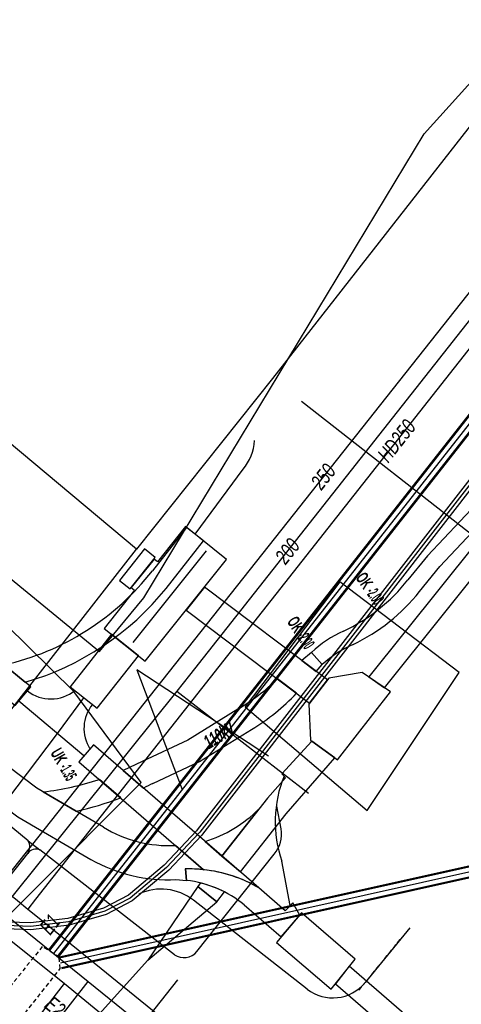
# Model space of a CAD drawing. Header units: metres. Extents: x 2695563 to 2696938, y 1260544 to 1262032.
# Tile 75 of 256: x 2696105 to 2696121, y 1260894 to 1260930. Entities that reach past the tile are written whole.
import ezdxf

# ---------------------------------------------------------------- set-up
doc = ezdxf.new("R2010")
doc.units = ezdxf.units.M
doc.linetypes.add('AUSGEZOGEN', pattern=[0])
doc.linetypes.add('STRICHLINIE2_S3', pattern=[0.25, 0.15, -0.1])
for name, color, linetype in [('AW_LK_Ein-Auslauftext', 24, 'AUSGEZOGEN'), ('AW_LK_Haltung', 24, 'AUSGEZOGEN'), ('AW_LK_Schacht Detailpolygon', 24, 'AUSGEZOGEN'), ('EW_Hoehenpunkt_Text', 7, 'AUSGEZOGEN'), ('EW_LK_Bauwerk_FL_Linie_Punkt', 1, 'AUSGEZOGEN'), ('EW_LK_Trasseabs', 1, 'AUSGEZOGEN'), ('EW_LK_Trasseabs_Text', 1, 'AUSGEZOGEN'), ('EW_LK_Trasserand', 1, 'AUSGEZOGEN'), ('FM_LK_SW_TRASSEKANTE', 94, 'AUSGEZOGEN'), ('GA_LK_Leitung', 32, 'AUSGEZOGEN'), ('GA_LK_Leitung_Text', 32, 'AUSGEZOGEN'), ('LKSwisscomProjekterimeterAktiv', 7, 'AUSGEZOGEN'), ('TV_LK_LEITUNG', 92, 'AUSGEZOGEN'), ('WA_LK_Leitung', 171, 'AUSGEZOGEN'), ('WA_LK_Leitung_Text', 171, 'AUSGEZOGEN')]:
    doc.layers.add(name, color=color, linetype=linetype)
doc.styles.add('ARIAL', font='arial.ttf')
doc.styles.add('ARIALNARROW', font='ARIALN.TTF')
pattern_1 = [(0, (2703955, 1269100), (4050, 4050), [4050, -4050]), (90, (2703955, 1269100), (-4050, 4050), [4050, -4050])]
pattern_2 = [(0, (2708005, 1273150), (6075, 6075), [6075, -6075]), (90, (2708005, 1273150), (-6075, 6075), [6075, -6075])]

# ---------------------------------------------------------------- blocks, each defined once
blk = doc.blocks.new('COMPLEXOBJECT_1643')
at = {"layer": 'EW_LK_Trasserand', "color": 1, "linetype": 'AUSGEZOGEN', "transparency": 33554687}
for p, q in [((6114.016, 10905.149), (6113.315, 10905.677)), ((6107.64, 10902.306), (6108.388, 10901.657))]:
    blk.add_line(p, q, dxfattribs=at)
for points in [[(6111.854, 10904.56), (6110.012, 10903.426), (6108.338, 10902.636), (6107.64, 10902.306)], [(6108.736, 10901.83), (6110.442, 10902.634), (6112.366, 10903.818)]]:
    blk.add_lwpolyline(points, dxfattribs=at)
for centre, radius, start, end in [((6107.801, 10911.375), 7.929, 300.7397, 314.0594), ((6108.514, 10910.281), 7.523, 300.7928, 316.9911), ((6110.909, 10897.022), 5.276, 114.3226, 118.5437)]:
    blk.add_arc(centre, radius, start, end, dxfattribs=at)
blk = doc.blocks.new('COMPLEXOBJECT_1644')
at = {"layer": 'EW_LK_Trasserand', "color": 1, "linetype": 'AUSGEZOGEN', "transparency": 33554687}
for p, q in [((6107.547, 10901.298), (6106.765, 10901.975)), ((6104.699, 10901.517), (6105.908, 10900.809))]:
    blk.add_line(p, q, dxfattribs=at)
for centre, radius, start, end in [((6103.425, 10912.152), 10.711, 276.8303, 288.1686), ((6103.43, 10912.107), 11.567, 282.3727, 290.8525)]:
    blk.add_arc(centre, radius, start, end, dxfattribs=at)
blk = doc.blocks.new('COMPLEXOBJECT_1689')
at = {"layer": 'EW_LK_Trasserand', "color": 1, "linetype": 'AUSGEZOGEN', "transparency": 33554687}
blk.add_line((6110.487, 10898.167), (6110.382, 10898.034), dxfattribs=at)
blk.add_lwpolyline([(6110.382, 10898.034), (6111.088, 10897.476), (6111.37, 10897.834)], dxfattribs=at)
blk.add_arc((6109.49, 10894.185), 4.105, 62.7361, 75.9386, dxfattribs=at)
blk = doc.blocks.new('COMPLEXOBJECT_1768')
at = {"layer": 'EW_LK_Trasserand', "color": 1, "linetype": 'AUSGEZOGEN', "transparency": 33554687}
blk.add_line((6114.564, 10906.648), (6114.963, 10906.204), dxfattribs=at)
for points in [[(6122.74, 10914.28), (6121.233, 10912.753), (6118.839, 10910.21), (6118.113, 10909.322)], [(6118.537, 10908.892), (6119.291, 10909.814), (6121.665, 10912.337), (6123.213, 10913.911), (6122.74, 10914.28)]]:
    blk.add_lwpolyline(points, dxfattribs=at)
for centre, radius, start, end in [((6112.916, 10913.409), 6.612, 295.3035, 321.8155), ((6113.193, 10913.095), 6.799, 295.2602, 321.8188), ((6117.576, 10903.399), 4.431, 114.4563, 132.834), ((6117.87, 10903.007), 4.321, 114.2621, 132.2722)]:
    blk.add_arc(centre, radius, start, end, dxfattribs=at)
blk = doc.blocks.new('COMPLEXOBJECT_1788')
at = {"layer": 'EW_LK_Trasserand', "color": 1, "linetype": 'AUSGEZOGEN', "transparency": 33554687}
blk.add_line((6110.598, 10898.654), (6109.564, 10899.549), dxfattribs=at)
for points in [[(6106.91, 10900.223), (6104.466, 10901.653), (6102.294, 10903.285), (6097.333, 10907.073), (6096.544, 10906.11), (6101.534, 10902.281), (6103.766, 10900.603), (6106.448, 10899.033)], [(6109.581, 10898.288), (6109.974, 10898.261), (6109.926, 10898.68)]]:
    blk.add_lwpolyline(points, dxfattribs=at)
for centre, radius, start, end in [((6109.319, 10904.145), 4.603, 238.446, 273.0552), ((6109.317, 10904.139), 5.857, 240.6662, 272.5818), ((6110.063, 10893.533), 5.149, 84.0397, 91.5289)]:
    blk.add_arc(centre, radius, start, end, dxfattribs=at)
blk = doc.blocks.new('COMPLEXOBJECT_1789')
at = {"layer": 'EW_LK_Trasserand', "color": 1, "linetype": 'AUSGEZOGEN', "transparency": 33554687}
blk.add_line((6109.926, 10898.68), (6109.974, 10898.261), dxfattribs=at)
blk.add_lwpolyline([(6112.096, 10897.355), (6113.454, 10896.178), (6114.132, 10896.984), (6113.879, 10897.43), (6113.604, 10897.137), (6112.624, 10897.987)], dxfattribs=at)
for centre, radius, start, end in [((6110.065, 10893.622), 5.059, 59.6156, 91.5736), ((6109.496, 10894.203), 4.086, 50.4807, 83.2787)]:
    blk.add_arc(centre, radius, start, end, dxfattribs=at)
blk = doc.blocks.new('COMPLEXOBJECT_1857')
at = {"layer": 'EW_LK_Trasserand', "color": 1, "linetype": 'AUSGEZOGEN', "transparency": 33554687}
blk.add_line((6106.011, 10902.629), (6110.598, 10898.654), dxfattribs=at)
blk.add_lwpolyline([(6112.624, 10897.987), (6106.545, 10903.254), (6106.011, 10902.629)], dxfattribs=at)
blk.add_arc((6110.056, 10893.596), 5.087, 59.6752, 83.8796, dxfattribs=at)
blk = doc.blocks.new('COMPLEXOBJECT_1858')
at = {"layer": 'EW_LK_Trasserand', "color": 1, "linetype": 'AUSGEZOGEN', "transparency": 33554687}
blk.add_lwpolyline([(6110.654, 10899.693), (6111.273, 10899.158), (6112.631, 10900.884)], dxfattribs=at)
blk.add_arc((6109.195, 10904.35), 4.88, 287.3884, 314.7434, dxfattribs=at)
blk = doc.blocks.new('COMPLEXOBJECT_1861')
at = {"layer": 'EW_LK_Trasserand', "color": 1, "linetype": 'AUSGEZOGEN', "transparency": 33554687}
blk.add_line((6103.261, 10906.192), (6104.036, 10905.554), dxfattribs=at)
blk.add_lwpolyline([(6109.224, 10909.009), (6110.597, 10910.755), (6109.968, 10911.249), (6108.714, 10909.655)], dxfattribs=at)
for centre, radius, start, end in [((6101.118, 10915.59), 9.64, 282.8419, 321.9943), ((6101.121, 10915.554), 10.416, 286.2521, 321.072)]:
    blk.add_arc(centre, radius, start, end, dxfattribs=at)
blk = doc.blocks.new('COMPLEXOBJECT_2005')
at = {"layer": 'EW_LK_Trasseabs', "color": 1, "linetype": 'AUSGEZOGEN', "transparency": 33554687}
blk.add_line((6113.786, 10897.336), (6113.473, 10898.968), dxfattribs=at)
blk.add_arc((6117.728, 10900.419), 4.496, 158.0578, 198.832, dxfattribs=at)
blk = doc.blocks.new('COMPLEXOBJECT_2501')
at = {"layer": 'EW_LK_Trasseabs', "color": 1, "linetype": 'AUSGEZOGEN', "transparency": 33554687}
for p, q in [((6113.449, 10900.158), (6113.29, 10900.994)), ((6110.355, 10895.641), (6113.19, 10899.224))]:
    blk.add_line(p, q, dxfattribs=at)
blk.add_arc((6112.328, 10899.966), 1.137, 319.2734, 9.729, dxfattribs=at)
blk = doc.blocks.new('COMPLEXOBJECT_2626')
at = {"layer": 'EW_LK_Trasseabs', "color": 1, "linetype": 'AUSGEZOGEN', "transparency": 33554687}
blk.add_line((6110.283, 10911.003), (6112.049, 10913.393), dxfattribs=at)
blk.add_arc((6110.661, 10914.562), 1.815, 319.9047, 356.3989, dxfattribs=at)
blk = doc.blocks.new('COMPLEXOBJECT_2753')
at = {"layer": 'FM_LK_SW_TRASSEKANTE', "color": 94, "linetype": 'AUSGEZOGEN', "transparency": 33554687}
for p, q in [((6114.406, 10894.26), (6110.228, 10897.531)), ((6118.182, 10896.509), (6116.536, 10894.497))]:
    blk.add_line(p, q, dxfattribs=at)
for centre, radius, start, end in [((6109.041, 10896.014), 1.926, 51.9735, 115.3086), ((6115.35, 10895.467), 1.532, 231.9635, 320.7346)]:
    blk.add_arc(centre, radius, start, end, dxfattribs=at)

msp = doc.modelspace()

# ---------------------------------------------------------------- hatches: boundary and pattern name
at = {"layer": 'EW_LK_Bauwerk_FL_Linie_Punkt', "lineweight": 18, "transparency": 33554687}
h = msp.add_hatch(dxfattribs=at)
h.set_pattern_fill('MUSTER', color=1, scale=4050, style=0, pattern_type=2)
h.set_pattern_definition(pattern_1)
h.paths.add_polyline_path([(2696109.031, 1260908.748), (2696107.911, 1260907.345), (2696109.424, 1260906.137), (2696112.416, 1260909.885), (2696110.903, 1260911.093), (2696109.871, 1260909.8), (2696109.746, 1260909.899), (2696108.906, 1260908.847)], flags=0)
h = msp.add_hatch(dxfattribs=at)
h.set_pattern_fill('MUSTER', color=1, scale=2025, style=0, pattern_type=2)
h.set_pattern_definition([(0, (2699905, 1265050), (2025, 2025), [2025, -2025]), (90, (2699905, 1265050), (-2025, 2025), [2025, -2025])])
h.paths.add_polyline_path([(2696109.791, 1260909.956), (2696109.398, 1260910.27), (2696108.475, 1260909.114), (2696108.869, 1260908.8)], flags=0)
h = msp.add_hatch(dxfattribs=at)
h.set_pattern_fill('MUSTER', color=1, scale=4050, style=0, pattern_type=2)
h.set_pattern_definition(pattern_1)
h.paths.add_polyline_path([(2696116.179, 1260905.518), (2696115.436, 1260904.552), (2696115.497, 1260903.231), (2696116.498, 1260902.502), (2696118.442, 1260905.006), (2696117.406, 1260905.728)], flags=0)
h = msp.add_hatch(dxfattribs=at)
h.set_pattern_fill('MUSTER', color=1, scale=4050, style=0, pattern_type=2)
h.set_pattern_definition(pattern_1)
h.paths.add_polyline_path([(2696114.252, 1260895.781), (2696116.265, 1260894.063), (2696117.138, 1260895.176), (2696115.167, 1260896.88)], flags=0)
at = {"layer": 'EW_LK_Trasserand', "lineweight": 18, "transparency": 33554687}
h = msp.add_hatch(dxfattribs=at)
h.set_pattern_fill('MUSTER', color=1, scale=6075, style=0, pattern_type=2)
h.set_pattern_definition(pattern_2)
h.paths.add_polyline_path([(2696083.779, 1260922.846), (2696083.202, 1260922.158), (2696104.639, 1260904.502), (2696105.21, 1260905.196)], flags=0)
h = msp.add_hatch(dxfattribs=at)
h.set_pattern_fill('MUSTER', color=1, scale=6075, style=0, pattern_type=2)
h.set_pattern_definition(pattern_2)
h.paths.add_polyline_path([(2696123.71, 1260914.09), (2696122.203, 1260912.563), (2696119.809, 1260910.02), (2696119.083, 1260909.132), (2696119.021, 1260909.055), (2696118.959, 1260908.979), (2696118.895, 1260908.903), (2696118.83, 1260908.829), (2696118.764, 1260908.756), (2696118.697, 1260908.684), (2696118.628, 1260908.612), (2696118.559, 1260908.542), (2696118.489, 1260908.473), (2696118.417, 1260908.405), (2696118.345, 1260908.338), (2696118.272, 1260908.272), (2696118.197, 1260908.207), (2696118.122, 1260908.143), (2696118.046, 1260908.08), (2696117.969, 1260908.019), (2696117.891, 1260907.958), (2696117.812, 1260907.899), (2696117.732, 1260907.841), (2696117.651, 1260907.784), (2696117.569, 1260907.729), (2696117.487, 1260907.674), (2696117.404, 1260907.621), (2696117.32, 1260907.569), (2696117.235, 1260907.519), (2696117.15, 1260907.469), (2696117.064, 1260907.421), (2696116.977, 1260907.374), (2696116.889, 1260907.329), (2696116.801, 1260907.285), (2696116.712, 1260907.242), (2696116.67, 1260907.223), (2696116.629, 1260907.203), (2696116.588, 1260907.183), (2696116.547, 1260907.163), (2696116.506, 1260907.142), (2696116.465, 1260907.12), (2696116.425, 1260907.099), (2696116.385, 1260907.077), (2696116.345, 1260907.054), (2696116.305, 1260907.031), (2696116.266, 1260907.008), (2696116.227, 1260906.984), (2696116.188, 1260906.96), (2696116.149, 1260906.935), (2696116.111, 1260906.91), (2696116.072, 1260906.885), (2696116.035, 1260906.859), (2696115.997, 1260906.833), (2696115.96, 1260906.806), (2696115.922, 1260906.779), (2696115.886, 1260906.752), (2696115.849, 1260906.724), (2696115.813, 1260906.696), (2696115.777, 1260906.667), (2696115.741, 1260906.639), (2696115.706, 1260906.609), (2696115.671, 1260906.58), (2696115.636, 1260906.55), (2696115.602, 1260906.52), (2696115.568, 1260906.489), (2696115.534, 1260906.458), (2696115.933, 1260906.014), (2696115.966, 1260906.043), (2696115.998, 1260906.072), (2696116.032, 1260906.101), (2696116.065, 1260906.129), (2696116.099, 1260906.157), (2696116.133, 1260906.185), (2696116.167, 1260906.212), (2696116.202, 1260906.239), (2696116.236, 1260906.266), (2696116.272, 1260906.292), (2696116.307, 1260906.318), (2696116.343, 1260906.343), (2696116.378, 1260906.368), (2696116.415, 1260906.393), (2696116.451, 1260906.417), (2696116.488, 1260906.442), (2696116.525, 1260906.465), (2696116.562, 1260906.488), (2696116.599, 1260906.511), (2696116.637, 1260906.534), (2696116.674, 1260906.556), (2696116.712, 1260906.578), (2696116.751, 1260906.599), (2696116.789, 1260906.62), (2696116.828, 1260906.641), (2696116.867, 1260906.661), (2696116.906, 1260906.681), (2696116.945, 1260906.7), (2696116.984, 1260906.719), (2696117.024, 1260906.738), (2696117.064, 1260906.756), (2696117.156, 1260906.8), (2696117.247, 1260906.845), (2696117.337, 1260906.892), (2696117.426, 1260906.94), (2696117.515, 1260906.99), (2696117.603, 1260907.041), (2696117.691, 1260907.093), (2696117.777, 1260907.146), (2696117.863, 1260907.201), (2696117.948, 1260907.257), (2696118.032, 1260907.314), (2696118.115, 1260907.373), (2696118.197, 1260907.432), (2696118.278, 1260907.493), (2696118.359, 1260907.555), (2696118.438, 1260907.619), (2696118.517, 1260907.683), (2696118.595, 1260907.749), (2696118.671, 1260907.816), (2696118.747, 1260907.884), (2696118.821, 1260907.953), (2696118.895, 1260908.023), (2696118.967, 1260908.094), (2696119.039, 1260908.167), (2696119.109, 1260908.24), (2696119.178, 1260908.315), (2696119.246, 1260908.39), (2696119.313, 1260908.467), (2696119.379, 1260908.544), (2696119.444, 1260908.623), (2696119.507, 1260908.702), (2696120.261, 1260909.624), (2696122.635, 1260912.147), (2696124.183, 1260913.721)], flags=0)
h = msp.add_hatch(dxfattribs=at)
h.set_pattern_fill('MUSTER', color=1, scale=6075, style=0, pattern_type=2)
h.set_pattern_definition(pattern_2)
h.paths.add_polyline_path([(2696117.65, 1260905.557), (2696118.223, 1260905.155), (2696124.732, 1260913.286), (2696124.183, 1260913.721)], flags=0)
h = msp.add_hatch(dxfattribs=at)
h.set_pattern_fill('MUSTER', color=1, scale=6075, style=0, pattern_type=2)
h.set_pattern_definition(pattern_2)
h.paths.add_polyline_path([(2696105.006, 1260905.364), (2696105.201, 1260905.423), (2696105.396, 1260905.486), (2696105.589, 1260905.553), (2696105.78, 1260905.623), (2696105.971, 1260905.697), (2696106.159, 1260905.775), (2696106.347, 1260905.857), (2696106.532, 1260905.942), (2696106.716, 1260906.031), (2696106.898, 1260906.123), (2696107.078, 1260906.219), (2696107.257, 1260906.319), (2696107.433, 1260906.422), (2696107.607, 1260906.528), (2696107.779, 1260906.638), (2696107.949, 1260906.751), (2696108.117, 1260906.868), (2696108.282, 1260906.988), (2696108.445, 1260907.111), (2696108.606, 1260907.237), (2696108.764, 1260907.366), (2696108.919, 1260907.498), (2696109.072, 1260907.634), (2696109.222, 1260907.772), (2696109.37, 1260907.913), (2696109.515, 1260908.057), (2696109.656, 1260908.204), (2696109.795, 1260908.354), (2696109.931, 1260908.506), (2696110.064, 1260908.661), (2696110.194, 1260908.819), (2696111.567, 1260910.565), (2696110.938, 1260911.059), (2696109.684, 1260909.465), (2696109.551, 1260909.299), (2696109.415, 1260909.136), (2696109.275, 1260908.976), (2696109.132, 1260908.819), (2696108.985, 1260908.666), (2696108.835, 1260908.515), (2696108.682, 1260908.368), (2696108.525, 1260908.225), (2696108.365, 1260908.084), (2696108.202, 1260907.948), (2696108.037, 1260907.815), (2696107.868, 1260907.686), (2696107.697, 1260907.56), (2696107.522, 1260907.438), (2696107.346, 1260907.321), (2696107.166, 1260907.207), (2696106.984, 1260907.097), (2696106.8, 1260906.991), (2696106.614, 1260906.889), (2696106.425, 1260906.791), (2696106.234, 1260906.698), (2696106.041, 1260906.609), (2696105.847, 1260906.524), (2696105.65, 1260906.443), (2696105.452, 1260906.367), (2696105.252, 1260906.295), (2696105.05, 1260906.227), (2696104.847, 1260906.164), (2696104.643, 1260906.106), (2696104.438, 1260906.052), (2696104.231, 1260906.002)], flags=0)
h = msp.add_hatch(dxfattribs=at)
h.set_pattern_fill('MUSTER', color=1, scale=6075, style=0, pattern_type=2)
h.set_pattern_definition(pattern_2)
h.paths.add_polyline_path([(2696111.599, 1260908.862), (2696110.925, 1260908.018), (2696115.469, 1260904.595), (2696116.128, 1260905.451)], flags=0)
h = msp.add_hatch(dxfattribs=at)
h.set_pattern_fill('MUSTER', color=1, scale=6075, style=0, pattern_type=2)
h.set_pattern_definition(pattern_2)
h.paths.add_polyline_path([(2696109.175, 1260906.335), (2696108.184, 1260907.127), (2696106.656, 1260905.197), (2696107.65, 1260904.41)], flags=0)
h = msp.add_hatch(dxfattribs=at)
h.set_pattern_fill('MUSTER', color=1, scale=6075, style=0, pattern_type=2)
h.set_pattern_definition(pattern_2)
h.paths.add_polyline_path([(2696110.534, 1260899.359), (2696110.444, 1260899.355), (2696110.355, 1260899.353), (2696110.265, 1260899.353), (2696110.175, 1260899.354), (2696110.086, 1260899.357), (2696109.996, 1260899.362), (2696109.907, 1260899.368), (2696109.817, 1260899.377), (2696109.728, 1260899.387), (2696109.639, 1260899.398), (2696109.551, 1260899.412), (2696109.462, 1260899.427), (2696109.374, 1260899.444), (2696109.287, 1260899.463), (2696109.199, 1260899.483), (2696109.112, 1260899.505), (2696109.026, 1260899.529), (2696108.94, 1260899.555), (2696108.854, 1260899.582), (2696108.769, 1260899.61), (2696108.685, 1260899.641), (2696108.601, 1260899.673), (2696108.518, 1260899.707), (2696108.436, 1260899.742), (2696108.354, 1260899.779), (2696108.273, 1260899.817), (2696108.193, 1260899.857), (2696108.113, 1260899.899), (2696108.035, 1260899.942), (2696107.957, 1260899.987), (2696107.88, 1260900.033), (2696105.436, 1260901.463), (2696103.264, 1260903.095), (2696098.303, 1260906.883), (2696097.514, 1260905.92), (2696102.504, 1260902.091), (2696104.736, 1260900.413), (2696107.418, 1260898.843), (2696107.51, 1260898.792), (2696107.603, 1260898.743), (2696107.697, 1260898.696), (2696107.792, 1260898.65), (2696107.888, 1260898.606), (2696107.984, 1260898.564), (2696108.081, 1260898.523), (2696108.179, 1260898.485), (2696108.278, 1260898.448), (2696108.377, 1260898.412), (2696108.476, 1260898.379), (2696108.577, 1260898.347), (2696108.678, 1260898.318), (2696108.779, 1260898.29), (2696108.881, 1260898.263), (2696108.984, 1260898.239), (2696109.086, 1260898.216), (2696109.19, 1260898.196), (2696109.293, 1260898.177), (2696109.397, 1260898.16), (2696109.501, 1260898.145), (2696109.605, 1260898.132), (2696109.71, 1260898.121), (2696109.815, 1260898.111), (2696109.92, 1260898.104), (2696110.025, 1260898.098), (2696110.13, 1260898.094), (2696110.235, 1260898.092), (2696110.341, 1260898.092), (2696110.446, 1260898.094), (2696110.551, 1260898.098), (2696110.944, 1260898.071), (2696110.896, 1260898.49), (2696110.918, 1260898.491), (2696110.939, 1260898.491), (2696110.961, 1260898.491), (2696110.983, 1260898.492), (2696111.005, 1260898.492), (2696111.026, 1260898.492), (2696111.048, 1260898.492), (2696111.07, 1260898.492), (2696111.091, 1260898.492), (2696111.113, 1260898.491), (2696111.135, 1260898.491), (2696111.156, 1260898.49), (2696111.178, 1260898.49), (2696111.2, 1260898.489), (2696111.222, 1260898.488), (2696111.243, 1260898.488), (2696111.265, 1260898.487), (2696111.287, 1260898.486), (2696111.308, 1260898.484), (2696111.33, 1260898.483), (2696111.352, 1260898.482), (2696111.373, 1260898.481), (2696111.395, 1260898.479), (2696111.417, 1260898.478), (2696111.438, 1260898.476), (2696111.46, 1260898.474), (2696111.482, 1260898.472), (2696111.503, 1260898.47), (2696111.525, 1260898.468), (2696111.546, 1260898.466), (2696111.568, 1260898.464)], flags=0)
h = msp.add_hatch(dxfattribs=at)
h.set_pattern_fill('MUSTER', color=1, scale=6075, style=0, pattern_type=2)
h.set_pattern_definition(pattern_2)
h.paths.add_polyline_path([(2696115.176, 1260906.168), (2696115.707, 1260905.762), (2696115.933, 1260906.014), (2696115.534, 1260906.458)], flags=0)
h = msp.add_hatch(dxfattribs=at)
h.set_pattern_fill('MUSTER', color=1, scale=6075, style=0, pattern_type=2)
h.set_pattern_definition(pattern_2)
h.paths.add_polyline_path([(2696108.61, 1260902.116), (2696109.358, 1260901.467), (2696109.369, 1260901.473), (2696109.38, 1260901.479), (2696109.391, 1260901.485), (2696109.402, 1260901.491), (2696109.413, 1260901.497), (2696109.424, 1260901.502), (2696109.435, 1260901.508), (2696109.447, 1260901.514), (2696109.458, 1260901.52), (2696109.469, 1260901.526), (2696109.48, 1260901.531), (2696109.491, 1260901.537), (2696109.502, 1260901.543), (2696109.514, 1260901.548), (2696109.525, 1260901.554), (2696109.536, 1260901.559), (2696109.547, 1260901.565), (2696109.559, 1260901.571), (2696109.57, 1260901.576), (2696109.581, 1260901.582), (2696109.592, 1260901.587), (2696109.604, 1260901.592), (2696109.615, 1260901.598), (2696109.626, 1260901.603), (2696109.638, 1260901.609), (2696109.649, 1260901.614), (2696109.66, 1260901.619), (2696109.672, 1260901.624), (2696109.683, 1260901.63), (2696109.695, 1260901.635), (2696109.706, 1260901.64), (2696111.412, 1260902.444), (2696113.336, 1260903.628), (2696113.395, 1260903.663), (2696113.453, 1260903.699), (2696113.511, 1260903.736), (2696113.569, 1260903.773), (2696113.627, 1260903.81), (2696113.684, 1260903.848), (2696113.74, 1260903.887), (2696113.797, 1260903.926), (2696113.853, 1260903.966), (2696113.909, 1260904.006), (2696113.964, 1260904.046), (2696114.019, 1260904.087), (2696114.073, 1260904.129), (2696114.128, 1260904.171), (2696114.181, 1260904.214), (2696114.235, 1260904.257), (2696114.288, 1260904.3), (2696114.34, 1260904.344), (2696114.393, 1260904.389), (2696114.444, 1260904.434), (2696114.496, 1260904.479), (2696114.547, 1260904.525), (2696114.597, 1260904.572), (2696114.647, 1260904.618), (2696114.697, 1260904.666), (2696114.746, 1260904.714), (2696114.795, 1260904.762), (2696114.844, 1260904.81), (2696114.891, 1260904.86), (2696114.939, 1260904.909), (2696114.986, 1260904.959), (2696114.285, 1260905.487), (2696114.242, 1260905.446), (2696114.199, 1260905.405), (2696114.155, 1260905.364), (2696114.112, 1260905.324), (2696114.068, 1260905.284), (2696114.023, 1260905.245), (2696113.978, 1260905.206), (2696113.933, 1260905.167), (2696113.888, 1260905.128), (2696113.843, 1260905.09), (2696113.797, 1260905.052), (2696113.751, 1260905.015), (2696113.704, 1260904.977), (2696113.658, 1260904.941), (2696113.611, 1260904.904), (2696113.563, 1260904.868), (2696113.516, 1260904.832), (2696113.468, 1260904.797), (2696113.42, 1260904.762), (2696113.372, 1260904.727), (2696113.323, 1260904.693), (2696113.274, 1260904.659), (2696113.225, 1260904.625), (2696113.176, 1260904.592), (2696113.126, 1260904.559), (2696113.077, 1260904.527), (2696113.027, 1260904.495), (2696112.976, 1260904.463), (2696112.926, 1260904.432), (2696112.875, 1260904.401), (2696112.824, 1260904.37), (2696110.982, 1260903.236), (2696109.308, 1260902.446)], flags=0)
h = msp.add_hatch(dxfattribs=at)
h.set_pattern_fill('MUSTER', color=1, scale=6075, style=0, pattern_type=2)
h.set_pattern_definition(pattern_2)
h.paths.add_polyline_path([(2696115.546, 1260903.195), (2696114.444, 1260901.989), (2696114.581, 1260901.85), (2696113.913, 1260901.091), (2696112.243, 1260898.968), (2696112.921, 1260898.38), (2696114.607, 1260900.517), (2696116.391, 1260902.58)], flags=0)
h = msp.add_hatch(dxfattribs=at)
h.set_pattern_fill('MUSTER', color=1, scale=6075, style=0, pattern_type=2)
h.set_pattern_definition(pattern_2)
h.paths.add_polyline_path([(2696106.981, 1260902.439), (2696111.568, 1260898.464), (2696111.637, 1260898.456), (2696111.706, 1260898.447), (2696111.774, 1260898.438), (2696111.843, 1260898.427), (2696111.911, 1260898.415), (2696111.979, 1260898.403), (2696112.047, 1260898.389), (2696112.115, 1260898.375), (2696112.183, 1260898.36), (2696112.25, 1260898.343), (2696112.317, 1260898.326), (2696112.384, 1260898.308), (2696112.451, 1260898.289), (2696112.517, 1260898.269), (2696112.583, 1260898.249), (2696112.649, 1260898.227), (2696112.715, 1260898.204), (2696112.78, 1260898.181), (2696112.845, 1260898.157), (2696112.909, 1260898.131), (2696112.974, 1260898.105), (2696113.038, 1260898.078), (2696113.101, 1260898.05), (2696113.164, 1260898.022), (2696113.227, 1260897.992), (2696113.289, 1260897.962), (2696113.351, 1260897.93), (2696113.412, 1260897.898), (2696113.473, 1260897.865), (2696113.534, 1260897.832), (2696113.594, 1260897.797), (2696107.515, 1260903.064)], flags=0)
h = msp.add_hatch(dxfattribs=at)
h.set_pattern_fill('MUSTER', color=1, scale=6075, style=0, pattern_type=2)
h.set_pattern_definition(pattern_2)
h.paths.add_polyline_path([(2696107.735, 1260901.785), (2696107.67, 1260901.764), (2696107.605, 1260901.743), (2696107.54, 1260901.723), (2696107.474, 1260901.703), (2696107.409, 1260901.684), (2696107.343, 1260901.665), (2696107.277, 1260901.646), (2696107.211, 1260901.628), (2696107.145, 1260901.61), (2696107.079, 1260901.593), (2696107.013, 1260901.576), (2696106.946, 1260901.559), (2696106.88, 1260901.543), (2696106.813, 1260901.528), (2696106.747, 1260901.512), (2696106.68, 1260901.498), (2696106.613, 1260901.483), (2696106.546, 1260901.469), (2696106.479, 1260901.456), (2696106.412, 1260901.443), (2696106.345, 1260901.43), (2696106.278, 1260901.418), (2696106.21, 1260901.406), (2696106.143, 1260901.395), (2696106.075, 1260901.384), (2696106.008, 1260901.373), (2696105.94, 1260901.363), (2696105.872, 1260901.353), (2696105.805, 1260901.344), (2696105.737, 1260901.335), (2696105.669, 1260901.327), (2696106.878, 1260900.619), (2696106.932, 1260900.631), (2696106.986, 1260900.643), (2696107.04, 1260900.656), (2696107.093, 1260900.668), (2696107.147, 1260900.681), (2696107.201, 1260900.695), (2696107.254, 1260900.708), (2696107.308, 1260900.722), (2696107.361, 1260900.736), (2696107.414, 1260900.75), (2696107.468, 1260900.765), (2696107.521, 1260900.779), (2696107.574, 1260900.794), (2696107.627, 1260900.81), (2696107.68, 1260900.825), (2696107.733, 1260900.841), (2696107.786, 1260900.857), (2696107.839, 1260900.873), (2696107.891, 1260900.89), (2696107.944, 1260900.907), (2696107.996, 1260900.924), (2696108.049, 1260900.941), (2696108.101, 1260900.959), (2696108.154, 1260900.976), (2696108.206, 1260900.995), (2696108.258, 1260901.013), (2696108.31, 1260901.031), (2696108.362, 1260901.05), (2696108.414, 1260901.069), (2696108.465, 1260901.088), (2696108.517, 1260901.108)], flags=0)
h = msp.add_hatch(dxfattribs=at)
h.set_pattern_fill('MUSTER', color=1, scale=6075, style=0, pattern_type=2)
h.set_pattern_definition(pattern_2)
h.paths.add_polyline_path([(2696111.624, 1260899.503), (2696112.243, 1260898.968), (2696113.601, 1260900.694), (2696113.547, 1260900.642), (2696113.493, 1260900.59), (2696113.437, 1260900.539), (2696113.381, 1260900.489), (2696113.324, 1260900.44), (2696113.266, 1260900.392), (2696113.208, 1260900.344), (2696113.149, 1260900.298), (2696113.089, 1260900.253), (2696113.029, 1260900.208), (2696112.967, 1260900.164), (2696112.905, 1260900.122), (2696112.843, 1260900.08), (2696112.78, 1260900.039), (2696112.716, 1260899.999), (2696112.652, 1260899.961), (2696112.587, 1260899.923), (2696112.521, 1260899.886), (2696112.455, 1260899.85), (2696112.388, 1260899.816), (2696112.321, 1260899.782), (2696112.254, 1260899.749), (2696112.185, 1260899.718), (2696112.117, 1260899.687), (2696112.048, 1260899.657), (2696111.978, 1260899.629), (2696111.908, 1260899.602), (2696111.838, 1260899.575), (2696111.767, 1260899.55), (2696111.696, 1260899.526)], flags=0)
h = msp.add_hatch(dxfattribs=at)
h.set_pattern_fill('MUSTER', color=1, scale=6075, style=0, pattern_type=2)
h.set_pattern_definition(pattern_2)
h.paths.add_polyline_path([(2696113.066, 1260897.165), (2696114.424, 1260895.988), (2696115.102, 1260896.794), (2696114.849, 1260897.24), (2696114.574, 1260896.947), (2696113.594, 1260897.797), (2696113.515, 1260897.842), (2696113.435, 1260897.886), (2696113.355, 1260897.929), (2696113.274, 1260897.97), (2696113.192, 1260898.009), (2696113.109, 1260898.047), (2696113.025, 1260898.084), (2696112.941, 1260898.119), (2696112.857, 1260898.152), (2696112.772, 1260898.185), (2696112.686, 1260898.215), (2696112.6, 1260898.244), (2696112.513, 1260898.271), (2696112.425, 1260898.297), (2696112.338, 1260898.321), (2696112.249, 1260898.344), (2696112.161, 1260898.365), (2696112.072, 1260898.384), (2696111.983, 1260898.402), (2696111.893, 1260898.419), (2696111.803, 1260898.433), (2696111.713, 1260898.446), (2696111.623, 1260898.458), (2696111.532, 1260898.467), (2696111.442, 1260898.476), (2696111.351, 1260898.482), (2696111.26, 1260898.487), (2696111.169, 1260898.49), (2696111.078, 1260898.492), (2696110.987, 1260898.492), (2696110.896, 1260898.49), (2696110.944, 1260898.071), (2696111.019, 1260898.061), (2696111.094, 1260898.051), (2696111.168, 1260898.038), (2696111.242, 1260898.025), (2696111.316, 1260898.01), (2696111.39, 1260897.993), (2696111.463, 1260897.975), (2696111.536, 1260897.956), (2696111.609, 1260897.936), (2696111.681, 1260897.914), (2696111.753, 1260897.891), (2696111.824, 1260897.867), (2696111.895, 1260897.841), (2696111.966, 1260897.814), (2696112.036, 1260897.786), (2696112.105, 1260897.756), (2696112.174, 1260897.725), (2696112.242, 1260897.693), (2696112.31, 1260897.659), (2696112.377, 1260897.625), (2696112.443, 1260897.589), (2696112.509, 1260897.552), (2696112.574, 1260897.513), (2696112.638, 1260897.474), (2696112.702, 1260897.433), (2696112.764, 1260897.391), (2696112.826, 1260897.348), (2696112.887, 1260897.304), (2696112.948, 1260897.259), (2696113.007, 1260897.212)], flags=0)
h = msp.add_hatch(dxfattribs=at)
h.set_pattern_fill('MUSTER', color=1, scale=6075, style=0, pattern_type=2)
h.set_pattern_definition(pattern_2)
h.paths.add_polyline_path([(2696109.516, 1260895.138), (2696112.058, 1260897.286), (2696111.352, 1260897.844)], flags=0)
h = msp.add_hatch(dxfattribs=at)
h.set_pattern_fill('MUSTER', color=1, scale=6075, style=0, pattern_type=2)
h.set_pattern_definition(pattern_2)
h.paths.add_polyline_path([(2696111.352, 1260897.844), (2696112.058, 1260897.286), (2696112.34, 1260897.644), (2696112.313, 1260897.658), (2696112.286, 1260897.672), (2696112.258, 1260897.685), (2696112.231, 1260897.698), (2696112.203, 1260897.711), (2696112.175, 1260897.724), (2696112.148, 1260897.737), (2696112.12, 1260897.749), (2696112.092, 1260897.762), (2696112.064, 1260897.774), (2696112.036, 1260897.785), (2696112.008, 1260897.797), (2696111.979, 1260897.808), (2696111.951, 1260897.82), (2696111.922, 1260897.831), (2696111.894, 1260897.841), (2696111.865, 1260897.852), (2696111.836, 1260897.862), (2696111.808, 1260897.872), (2696111.779, 1260897.882), (2696111.75, 1260897.892), (2696111.721, 1260897.901), (2696111.692, 1260897.911), (2696111.663, 1260897.92), (2696111.634, 1260897.929), (2696111.604, 1260897.937), (2696111.575, 1260897.946), (2696111.546, 1260897.954), (2696111.516, 1260897.962), (2696111.487, 1260897.969), (2696111.457, 1260897.977)], flags=0)
h = msp.add_hatch(dxfattribs=at)
h.set_pattern_fill('MUSTER', color=1, scale=6075, style=0, pattern_type=2)
h.set_pattern_definition(pattern_2)
h.paths.add_polyline_path([(2696145.995, 1260868.621), (2696151.375, 1260863.883), (2696151.923, 1260864.505), (2696146.622, 1260869.174), (2696116.927, 1260894.908), (2696116.418, 1260894.259)], flags=0)
at = {"layer": 'LKSwisscomProjekterimeterAktiv', "transparency": 33554687}
h = msp.add_hatch(dxfattribs=at)
h.set_pattern_fill('MUSTER', color=94, scale=7500, style=0, pattern_type=2)
h.set_pattern_definition([(0, (2710855, 1276000), (7500, 7500), [7500, -7500]), (90, (2710855, 1276000), (-7500, 7500), [7500, -7500])])
h.paths.add_polyline_path([(2696116.583, 1260909.058), (2696113.091, 1260904.455), (2696117.589, 1260900.645), (2696120.975, 1260905.725)], flags=0)

# ---------------------------------------------------------------- linework, layer by layer
at = {"layer": 'AW_LK_Haltung', "linetype": 'AUSGEZOGEN', "transparency": 33554687}
for p, q in [((2696152.086, 1260954.437), (2696105.868, 1260895.511)), ((2696152.102, 1260954.424), (2696105.884, 1260895.498)), ((2696152.117, 1260954.412), (2696105.899, 1260895.486)), ((2696152.401, 1260954.19), (2696106.183, 1260895.264)), ((2696152.416, 1260954.178), (2696106.198, 1260895.252)), ((2696152.432, 1260954.165), (2696106.214, 1260895.239)), ((2696122.512, 1260898.865), (2696106.256, 1260895.242)), ((2696122.516, 1260898.845), (2696106.26, 1260895.222)), ((2696122.521, 1260898.826), (2696106.265, 1260895.203)), ((2696122.599, 1260898.474), (2696106.343, 1260894.851)), ((2696122.604, 1260898.455), (2696106.348, 1260894.832)), ((2696122.608, 1260898.435), (2696106.352, 1260894.812))]:
    msp.add_line(p, q, dxfattribs=at)
at = {"layer": 'AW_LK_Haltung', "color": 255, "transparency": 33554687}
for p, q in [((2696152.259, 1260954.301), (2696106.041, 1260895.375)), ((2696122.56, 1260898.65), (2696106.304, 1260895.027))]:
    msp.add_line(p, q, dxfattribs=at)
at = {"layer": 'AW_LK_Haltung', "color": 24, "linetype": 'AUSGEZOGEN', "transparency": 33554687}
for p, q in [((2696113.951, 1260902.646), (2696109.116, 1260905.826)), ((2696109.116, 1260905.826), (2696110.78, 1260901.417))]:
    msp.add_line(p, q, dxfattribs=at)
at = {"layer": 'AW_LK_Schacht Detailpolygon', "color": 24, "linetype": 'STRICHLINIE2_S3', "transparency": 33554687}
msp.add_lwpolyline([(2696105.632, 1260895.636), (2696103.709, 1260893.234), (2696104.535, 1260892.602), (2696106.296, 1260894.822), (2696106.256, 1260895.242), (2696105.632, 1260895.636)], close=True, dxfattribs=at)
at = {"layer": 'EW_LK_Bauwerk_FL_Linie_Punkt', "color": 1, "linetype": 'AUSGEZOGEN', "transparency": 33554687}
msp.add_line((2696108.972, 1260906.82), (2696111.675, 1260910.206), dxfattribs=at)
for points in [[(2696109.031, 1260908.748), (2696107.911, 1260907.345), (2696109.424, 1260906.137), (2696112.416, 1260909.885), (2696110.903, 1260911.093), (2696109.871, 1260909.8), (2696109.746, 1260909.899), (2696108.906, 1260908.847), (2696109.031, 1260908.748)], [(2696109.791, 1260909.956), (2696109.398, 1260910.27), (2696108.475, 1260909.114), (2696108.869, 1260908.8), (2696109.791, 1260909.956)], [(2696116.179, 1260905.518), (2696115.436, 1260904.552), (2696115.497, 1260903.231), (2696116.498, 1260902.502), (2696118.442, 1260905.006), (2696117.406, 1260905.728), (2696116.179, 1260905.518)], [(2696114.252, 1260895.781), (2696116.265, 1260894.063), (2696117.138, 1260895.176), (2696115.167, 1260896.88), (2696114.252, 1260895.781)]]:
    msp.add_lwpolyline(points, close=True, dxfattribs=at)
at = {"layer": 'EW_LK_Trasseabs', "color": 1, "linetype": 'AUSGEZOGEN', "transparency": 33554687}
for p, q in [((2696105.116, 1260899.527), (2696097.443, 1260905.833)), ((2696107.164, 1260902.653), (2696104.77, 1260904.662)), ((2696106.188, 1260903.473), (2696107.167, 1260904.792)), ((2696101.859, 1260897.768), (2696106.188, 1260903.473)), ((2696105.116, 1260899.527), (2696105.541, 1260899.196)), ((2696110.495, 1260895.333), (2696105.541, 1260899.196)), ((2696069.839, 1260854.421), (2696105.096, 1260899.063))]:
    msp.add_line(p, q, dxfattribs=at)
at = {"layer": 'EW_LK_Trasseabs', "color": 1, "linetype": 'STRICHLINIE2_S3', "transparency": 33554687}
msp.add_line((2696117.283, 1260894.03), (2696119.152, 1260896.319), dxfattribs=at)
at = {"layer": 'EW_LK_Trasseabs', "color": 1, "linetype": 'AUSGEZOGEN', "transparency": 33554687}
for points in [[(2696104.803, 1260889.051), (2696106.11, 1260891.166), (2696107.614, 1260893.029), (2696109.516, 1260895.138)], [(2696116.468, 1260885.377), (2696108.534, 1260891.769), (2696110.626, 1260894.41)]]:
    msp.add_lwpolyline(points, dxfattribs=at)
for centre, radius, start, end in [((2696105.949, 1260906.135), 1.388, 231.6082, 309.3133), ((2696108.573, 1260903.665), 1.406, 141.1964, 212.3546), ((2696104.718, 1260899.312), 0.453, 326.6828, 28.381), ((2696105.402, 1260898.849), 0.373, 68.1897, 145.0906), ((2696110.844, 1260895.854), 0.627, 236.1512, 320.0317)]:
    msp.add_arc(centre, radius, start, end, dxfattribs=at)
at = {"layer": 'EW_LK_Trasserand', "color": 1, "linetype": 'AUSGEZOGEN', "transparency": 33554687}
for points in [[(2696083.779, 1260922.846), (2696083.202, 1260922.158), (2696104.639, 1260904.502), (2696105.21, 1260905.196), (2696083.779, 1260922.846)], [(2696117.65, 1260905.557), (2696118.223, 1260905.155), (2696124.732, 1260913.286), (2696124.183, 1260913.721), (2696117.65, 1260905.557)], [(2696111.599, 1260908.862), (2696110.925, 1260908.018), (2696115.469, 1260904.595), (2696116.128, 1260905.451), (2696111.599, 1260908.862)], [(2696109.175, 1260906.335), (2696108.184, 1260907.127), (2696106.656, 1260905.197), (2696107.65, 1260904.41), (2696109.175, 1260906.335)], [(2696115.176, 1260906.168), (2696115.707, 1260905.762), (2696115.933, 1260906.014), (2696115.534, 1260906.458), (2696115.176, 1260906.168)], [(2696115.546, 1260903.195), (2696114.444, 1260901.989), (2696114.581, 1260901.85), (2696113.913, 1260901.091), (2696112.243, 1260898.968), (2696112.921, 1260898.38), (2696114.607, 1260900.517), (2696116.391, 1260902.58), (2696115.546, 1260903.195)], [(2696109.516, 1260895.138), (2696112.058, 1260897.286), (2696111.352, 1260897.844), (2696109.516, 1260895.138)], [(2696145.995, 1260868.621), (2696151.375, 1260863.883), (2696151.923, 1260864.505), (2696146.622, 1260869.174), (2696116.927, 1260894.908), (2696116.418, 1260894.259), (2696145.995, 1260868.621)]]:
    msp.add_lwpolyline(points, close=True, dxfattribs=at)
at = {"layer": 'FM_LK_SW_TRASSEKANTE', "color": 94, "linetype": 'AUSGEZOGEN', "transparency": 33554687}
msp.add_line((2696115.166, 1260915.705), (2696123.156, 1260909.452), dxfattribs=at)
at = {"layer": 'FM_LK_SW_TRASSEKANTE', "linetype": 'AUSGEZOGEN', "transparency": 33554687}
for p, q in [((2696123.14, 1260915.139), (2696111.331, 1260899.926)), ((2696123.338, 1260914.985), (2696111.527, 1260899.77)), ((2696111.304, 1260899.892), (2696110.12, 1260898.63)), ((2696111.331, 1260899.926), (2696111.304, 1260899.892)), ((2696111.492, 1260899.728), (2696110.292, 1260898.448)), ((2696111.527, 1260899.77), (2696111.492, 1260899.728)), ((2696110.12, 1260898.63), (2696108.8, 1260897.525)), ((2696110.292, 1260898.448), (2696108.94, 1260897.315)), ((2696108.8, 1260897.525), (2696107.89, 1260897.052)), ((2696108.94, 1260897.315), (2696107.984, 1260896.818)), ((2696107.89, 1260897.052), (2696106.569, 1260896.671)), ((2696105.201, 1260896.504), (2696103.821, 1260896.555)), ((2696106.569, 1260896.671), (2696105.201, 1260896.504)), ((2696107.984, 1260896.818), (2696106.619, 1260896.426)), ((2696105.212, 1260896.253), (2696103.799, 1260896.305)), ((2696106.619, 1260896.426), (2696105.212, 1260896.253))]:
    msp.add_line(p, q, dxfattribs=at)
at = {"layer": 'FM_LK_SW_TRASSEKANTE', "color": 255, "transparency": 33554687}
for p, q in [((2696123.239, 1260915.062), (2696111.429, 1260899.848)), ((2696111.398, 1260899.81), (2696110.206, 1260898.539)), ((2696111.429, 1260899.848), (2696111.398, 1260899.81)), ((2696110.206, 1260898.539), (2696108.87, 1260897.42)), ((2696108.87, 1260897.42), (2696107.937, 1260896.935)), ((2696107.937, 1260896.935), (2696106.594, 1260896.548)), ((2696106.594, 1260896.548), (2696105.207, 1260896.379)), ((2696105.207, 1260896.379), (2696103.81, 1260896.43))]:
    msp.add_line(p, q, dxfattribs=at)
at = {"layer": 'FM_LK_SW_TRASSEKANTE', "color": 94, "linetype": 'AUSGEZOGEN', "transparency": 33554687}
for points in [[(2696147.317, 1260958.94), (2696125.97, 1260931.703), (2696124.115, 1260929.336), (2696114.1, 1260916.539), (2696109.101, 1260910.257)], [(2696109.101, 1260910.257), (2696093.911, 1260922.988), (2696092.622, 1260923.156), (2696091.928, 1260923.247), (2696089.097, 1260925.541), (2696085.713, 1260928.284)], [(2696099.163, 1260897.554), (2696100.928, 1260899.81), (2696109.101, 1260910.257)]]:
    msp.add_lwpolyline(points, dxfattribs=at)
at = {"layer": 'GA_LK_Leitung', "color": 32, "linetype": 'AUSGEZOGEN', "transparency": 33554687}
for p, q in [((2696103.627, 1260897.339), (2696107.326, 1260894.346)), ((2696107.326, 1260894.346), (2696110.393, 1260891.873))]:
    msp.add_line(p, q, dxfattribs=at)
for points in [[(2696186.577, 1260995.709), (2696178.859, 1260991.225), (2696163.049, 1260971.028), (2696133.002, 1260932.461), (2696105.388, 1260897.383), (2696105.099, 1260897.016)], [(2696176.139, 1260989.88), (2696169.248, 1260981.136), (2696162.01, 1260971.754), (2696132.049, 1260933.254), (2696103.627, 1260897.339)], [(2696098.933, 1260901.961), (2696099.292, 1260901.673), (2696104.718, 1260897.327), (2696105.099, 1260897.016)], [(2696105.099, 1260897.016), (2696105.452, 1260896.73), (2696133.575, 1260873.897), (2696138.168, 1260870.127), (2696140.574, 1260868.177)], [(2696103.913, 1260890.065), (2696104.202, 1260890.423), (2696106.109, 1260892.789), (2696107.326, 1260894.346)]]:
    msp.add_lwpolyline(points, dxfattribs=at)
at = {"layer": 'LKSwisscomProjekterimeterAktiv', "color": 94, "linetype": 'AUSGEZOGEN', "transparency": 33554687}
msp.add_lwpolyline([(2696116.583, 1260909.058), (2696113.091, 1260904.455), (2696117.589, 1260900.645), (2696120.975, 1260905.725), (2696116.583, 1260909.058)], close=True, dxfattribs=at)
at = {"layer": 'TV_LK_LEITUNG', "color": 92, "linetype": 'AUSGEZOGEN', "transparency": 33554687}
msp.add_line((2696101.553, 1260911.568), (2696107.741, 1260906.498), dxfattribs=at)
for points in [[(2696107.741, 1260906.498), (2696109.369, 1260908.47), (2696119.679, 1260925.549), (2696141.041, 1260949.217), (2696177.125, 1260992.978), (2696176.26, 1260993.657), (2696177.448, 1260995.178)], [(2696079.406, 1260866.962), (2696097.269, 1260889.641), (2696109.27, 1260901.675), (2696106.797, 1260905.026), (2696100.935, 1260910.788), (2696101.553, 1260911.568)]]:
    msp.add_lwpolyline(points, dxfattribs=at)
at = {"layer": 'WA_LK_Leitung', "color": 7, "linetype": 'AUSGEZOGEN', "transparency": 33554687}
msp.add_line((2696103.702, 1260896.475), (2696106.445, 1260894.271), dxfattribs=at)
for points in [[(2696176.234, 1260988.985), (2696173.532, 1260985.467), (2696173.121, 1260984.949), (2696169.488, 1260980.376), (2696142.975, 1260946.341), (2696132.784, 1260933.207), (2696111.051, 1260905.624), (2696110.583, 1260905.03), (2696103.702, 1260896.475)], [(2696110.583, 1260905.03), (2696113.589, 1260902.705), (2696115.425, 1260901.285)], [(2696103.457, 1260890.376), (2696105.742, 1260893.354), (2696106.445, 1260894.271)], [(2696106.445, 1260894.271), (2696109.646, 1260891.655), (2696109.82, 1260891.513)]]:
    msp.add_lwpolyline(points, dxfattribs=at)

# ---------------------------------------------------------------- block references
at = {"layer": 'EW_LK_Trasseabs', "color": 1, "linetype": 'AUSGEZOGEN', "lineweight": -3, "transparency": 33554687}
for name in ['COMPLEXOBJECT_2626', 'COMPLEXOBJECT_2005', 'COMPLEXOBJECT_2501']:
    msp.add_blockref(name, (2690000.97, 1249999.81), dxfattribs=at)
at = {"layer": 'EW_LK_Trasserand', "color": 1, "linetype": 'AUSGEZOGEN', "lineweight": -3, "transparency": 33554687}
for name in ['COMPLEXOBJECT_1768', 'COMPLEXOBJECT_1861', 'COMPLEXOBJECT_1788', 'COMPLEXOBJECT_1643', 'COMPLEXOBJECT_1857', 'COMPLEXOBJECT_1644', 'COMPLEXOBJECT_1858', 'COMPLEXOBJECT_1789', 'COMPLEXOBJECT_1689']:
    msp.add_blockref(name, (2690000.97, 1249999.81), dxfattribs=at)
at = {"layer": 'FM_LK_SW_TRASSEKANTE', "color": 94, "linetype": 'AUSGEZOGEN', "lineweight": -3, "transparency": 33554687}
msp.add_blockref('COMPLEXOBJECT_2753', (2690000.97, 1249999.81), dxfattribs=at)

# ---------------------------------------------------------------- texts
at = {"layer": 'AW_LK_Ein-Auslauftext', "color": 24, "transparency": 33554687, "char_height": 0.55705, "attachment_point": 7, "style": 'ARIAL'}
for s, insert, width, rotation in [('\\A1;{\\fArial|i1|b0;\\H0.557054;\\W0.700000;\\C24;E1}\\P', (2696105.925, 1260896.022), 0.85544, 51.8913), ('\\A1;{\\fArial|i1|b0;\\H0.557054;\\W0.700000;\\C24;E2}\\P', (2696105.67, 1260893.417), 0.86376, 320.7996)]:
    msp.add_mtext(s, dxfattribs=dict(at, insert=insert, width=width, rotation=rotation))
at = {"layer": 'EW_Hoehenpunkt_Text', "color": 1, "transparency": 33554687, "char_height": 0.45675, "style": 'ARIALNARROW'}
for s, insert, width, attachment_point, rotation in [('\\A1;{\\fArial Narrow|i0|b1;\\H0.456750;\\W0.700000;\\C1;OK \\W0.490000;-2.00}\\P', (2696118.049, 1260908.301), 1.64246, 6, 305.028), ('\\A1;{\\fArial Narrow|i0|b1;\\H0.456750;\\W0.700000;\\C1;OK \\W0.490000;-2.00}\\P', (2696115.485, 1260906.657), 1.64246, 6, 302.4297), ('\\A1;{\\fArial Narrow|i0|b1;\\H0.456750;\\W0.700000;\\C1;UK \\W0.490000;-1.35}\\P', (2696106.114, 1260902.878), 1.62484, 4, 299.7774)]:
    msp.add_mtext(s, dxfattribs=dict(at, insert=insert, width=width, attachment_point=attachment_point, rotation=rotation))
at = {"layer": 'EW_LK_Trasseabs_Text', "color": 1, "transparency": 33554687, "insert": (2696112.142, 1260903.416), "char_height": 0.5075, "width": 1.34542, "attachment_point": 5, "rotation": 31.6125, "style": 'ARIALNARROW'}
msp.add_mtext('\\A1;{\\fArial Narrow|i1|b1;\\H0.507500;\\W0.700000;\\C1;110kV}\\P', dxfattribs=at)
at = {"layer": 'GA_LK_Leitung_Text', "color": 32, "transparency": 33554687, "char_height": 0.55825, "attachment_point": 5, "style": 'ARIAL'}
for s, insert, width, rotation in [('\\A1;{\\fArial|i1|b0;\\H0.558250;\\W0.700000;\\C32;HD250}\\P', (2696118.671, 1260914.248), 1.90938, 51.7896), ('\\A1;{\\fArial|i1|b0;\\H0.558250;\\W0.700000;\\C32;250}\\P', (2696115.972, 1260912.931), 1.11429, 51.6429)]:
    msp.add_mtext(s, dxfattribs=dict(at, insert=insert, width=width, rotation=rotation))
at = {"layer": 'WA_LK_Leitung_Text', "color": 7, "transparency": 33554687, "insert": (2696114.653, 1260910.188), "char_height": 0.55426, "width": 1.10633, "attachment_point": 5, "rotation": 51.7653, "style": 'ARIAL'}
msp.add_mtext('\\A1;{\\fArial|i1|b0;\\H0.554263;\\W0.700000;\\C7;200}\\P', dxfattribs=at)

doc.saveas('drawing.dxf')
